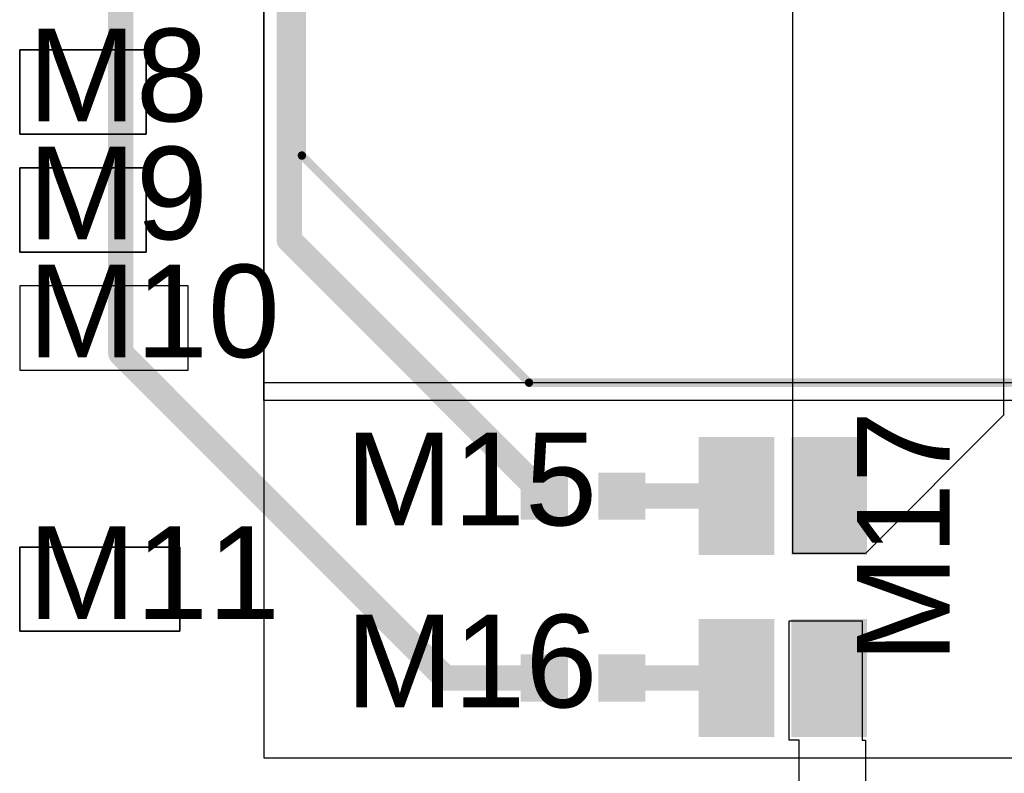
# Model space of a CAD drawing. Header units: millimetres. Extents: x -0.78 to 4.25, y -4.49 to 2.54.
# Tile 24 of 32: x 0.79 to 1.37, y 1.28 to 1.72. Entities that reach past the tile are written whole.
import ezdxf

# ---------------------------------------------------------------- set-up
doc = ezdxf.new("R2010")
doc.units = ezdxf.units.MM
doc.header["$MEASUREMENT"] = 0
for name, color, linetype in [('TopLayer', 1, 'Continuous'), ('TopOverlay', 2, 'Continuous'), ('TopSolder', 216, 'Continuous')]:
    doc.layers.add(name, color=color, linetype=linetype)
doc.styles.add('Arial', font='txt', dxfattribs={"height": 0.2})

msp = doc.modelspace()

# ---------------------------------------------------------------- hatches: boundary and pattern name
at = {"layer": 'TopLayer'}
for points in [[(1.23701, 1.47425), (1.23701, 1.40625), (1.19401, 1.40625), (1.19401, 1.47425)], [(1.29201, 1.47425), (1.29201, 1.40625), (1.24901, 1.40625), (1.24901, 1.47425)], [(1.11441, 1.42725), (1.08841, 1.42725), (1.08841, 1.45325), (1.11441, 1.45325)], [(1.16041, 1.42725), (1.13441, 1.42725), (1.13441, 1.45325), (1.16041, 1.45325)], [(1.23701, 1.36625), (1.23701, 1.29825), (1.19401, 1.29825), (1.19401, 1.36625)], [(1.29201, 1.36625), (1.29201, 1.29825), (1.24901, 1.29825), (1.24901, 1.36625)], [(1.11441, 1.31925), (1.08841, 1.31925), (1.08841, 1.34525), (1.11441, 1.34525)], [(1.16041, 1.31925), (1.13441, 1.31925), (1.13441, 1.34525), (1.16041, 1.34525)]]:
    msp.add_hatch(color=1, dxfattribs=at).paths.add_polyline_path(points)
at = {"layer": 'TopSolder'}
for points in [[(1.23801, 1.47525), (1.23801, 1.40525), (1.19301, 1.40525), (1.19301, 1.47525)], [(1.29301, 1.47525), (1.29301, 1.40525), (1.24801, 1.40525), (1.24801, 1.47525)], [(1.11541, 1.42625), (1.08741, 1.42625), (1.08741, 1.45425), (1.11541, 1.45425)], [(1.16141, 1.42625), (1.13341, 1.42625), (1.13341, 1.45425), (1.16141, 1.45425)], [(1.23801, 1.36725), (1.23801, 1.29725), (1.19301, 1.29725), (1.19301, 1.36725)], [(1.29301, 1.36725), (1.29301, 1.29725), (1.24801, 1.29725), (1.24801, 1.36725)], [(1.11541, 1.31825), (1.08741, 1.31825), (1.08741, 1.34625), (1.11541, 1.34625)], [(1.16141, 1.31825), (1.13341, 1.31825), (1.13341, 1.34625), (1.16141, 1.34625)]]:
    msp.add_hatch(color=216, dxfattribs=at).paths.add_polyline_path(points)

# ---------------------------------------------------------------- linework, layer by layer
at = {"layer": 'TopLayer'}
for p, q in [((1.37401, 1.79709), (1.37401, 1.48825)), ((1.24901, 1.40625), (1.24901, 1.7452)), ((1.37401, 1.48825), (1.29201, 1.40625)), ((1.29201, 1.40625), (1.24901, 1.40625)), ((1.24674, 1.29539), (1.24674, 1.36625)), ((1.24674, 1.36625), (1.29004, 1.36625)), ((1.29004, 1.36625), (1.29004, 1.29539)), ((1.25264, 1.29539), (1.24674, 1.29539)), ((1.25264, 1.25635), (1.25264, 1.29539)), ((1.29004, 1.29539), (1.29201, 1.29539)), ((1.29201, 1.29539), (1.29201, 1.25635))]:
    msp.add_line(p, q, dxfattribs=at)
at = {"layer": 'TopLayer', "const_width": 0.015}
for points in [[(0.85, 1.525), (0.85, 1.75)], [(0.95, 1.59225), (0.95, 1.735)], [(0.95, 1.59225), (1.09591, 1.44634)], [(0.85, 1.525), (1.04275, 1.33225)], [(1.09591, 1.44575), (1.09591, 1.44634)], [(1.09591, 1.44575), (1.10141, 1.44025)], [(1.10141, 1.44025), (1.102, 1.44025)], [(1.14741, 1.44025), (1.21551, 1.44025)], [(1.04275, 1.33225), (1.10141, 1.33225)], [(1.14741, 1.33225), (1.21551, 1.33225)]]:
    msp.add_lwpolyline(points, dxfattribs=at)
at = {"layer": 'TopLayer', "const_width": 0.0075}
for points in [[(0.94625, 1.59225, 1), (0.95375, 1.59225, 1)], [(0.94625, 1.59225, 1), (0.95375, 1.59225, 1)], [(0.84625, 1.525, 1), (0.85375, 1.525, 1)], [(0.84625, 1.525, 1), (0.85375, 1.525, 1)], [(1.09216, 1.44634, 1), (1.09966, 1.44634, 1)], [(1.09216, 1.44634, 1), (1.09966, 1.44634, 1)], [(1.09216, 1.44575, 1), (1.09966, 1.44575, 1)], [(1.09216, 1.44575, 1), (1.09966, 1.44575, 1)], [(1.09766, 1.44025, 1), (1.10516, 1.44025, 1)], [(1.09766, 1.44025, 1), (1.10516, 1.44025, 1)], [(1.09825, 1.44025, 1), (1.10575, 1.44025, 1)], [(1.14366, 1.44025, 1), (1.15116, 1.44025, 1)], [(1.21176, 1.44025, 1), (1.21926, 1.44025, 1)], [(1.039, 1.33225, 1), (1.0465, 1.33225, 1)], [(1.039, 1.33225, 1), (1.0465, 1.33225, 1)], [(1.09766, 1.33225, 1), (1.10516, 1.33225, 1)], [(1.14366, 1.33225, 1), (1.15116, 1.33225, 1)], [(1.21176, 1.33225, 1), (1.21926, 1.33225, 1)]]:
    msp.add_lwpolyline(points, format="xyb", close=True, dxfattribs=at)
at = {"layer": 'TopOverlay', "const_width": 0.005}
for points in [[(0.95755, 1.64234), (0.95755, 1.83594)], [(0.95755, 1.64234), (1.09234, 1.50755)], [(1.09234, 1.50755), (1.73245, 1.50755)]]:
    msp.add_lwpolyline(points, dxfattribs=at)
at = {"layer": 'TopOverlay', "const_width": 0.0025}
for points in [[(0.9563, 1.64234, 1), (0.9588, 1.64234, 1)], [(0.9563, 1.64234, 1), (0.9588, 1.64234, 1)], [(1.09109, 1.50755, 1), (1.09359, 1.50755, 1)], [(1.09109, 1.50755, 1), (1.09359, 1.50755, 1)]]:
    msp.add_lwpolyline(points, format="xyb", close=True, dxfattribs=at)
at = {"layer": 'TopSolder'}
for p, q in [((0.935, 1.497), (0.935, 1.8)), ((0.935, 1.75), (0.935, 1.497)), ((0.79, 1.655), (0.79, 1.705)), ((0.79, 1.705), (0.865, 1.705)), ((0.865, 1.705), (0.79, 1.705)), ((0.79, 1.705), (0.79, 1.655)), ((0.865, 1.705), (0.865, 1.655)), ((0.865, 1.655), (0.865, 1.705)), ((0.865, 1.655), (0.79, 1.655)), ((0.79, 1.655), (0.865, 1.655)), ((0.79, 1.585), (0.79, 1.635)), ((0.79, 1.635), (0.865, 1.635)), ((0.865, 1.635), (0.79, 1.635)), ((0.79, 1.635), (0.79, 1.585)), ((0.865, 1.635), (0.865, 1.585)), ((0.865, 1.585), (0.865, 1.635)), ((0.865, 1.585), (0.79, 1.585)), ((0.79, 1.585), (0.865, 1.585)), ((0.89, 1.565), (0.79, 1.565)), ((0.79, 1.565), (0.79, 1.515)), ((0.89, 1.565), (0.79, 1.565)), ((0.79, 1.565), (0.79, 1.515)), ((0.89, 1.515), (0.89, 1.565)), ((0.89, 1.515), (0.89, 1.565)), ((0.79, 1.515), (0.89, 1.515)), ((0.79, 1.515), (0.89, 1.515)), ((0.935, 1.50755), (0.935, 1.285)), ((1.38, 1.50755), (0.935, 1.50755)), ((2, 1.497), (0.935, 1.497)), ((0.935, 1.497), (0.935, 1.285)), ((0.79, 1.36), (0.79, 1.41)), ((0.79, 1.41), (0.885, 1.41)), ((0.885, 1.41), (0.79, 1.41)), ((0.79, 1.41), (0.79, 1.36)), ((0.885, 1.41), (0.885, 1.36)), ((0.885, 1.36), (0.885, 1.41)), ((0.885, 1.36), (0.79, 1.36)), ((0.79, 1.36), (0.885, 1.36)), ((0.935, 1.285), (1.38, 1.285)), ((0.935, 1.285), (1.38, 1.285))]:
    msp.add_line(p, q, dxfattribs=at)

# ---------------------------------------------------------------- texts
at = {"layer": 'TopOverlay', "style": 'Arial'}
for s, p in [('M8', (0.795, 1.66262)), ('M9', (0.795, 1.59262)), ('M10', (0.795, 1.52262)), ('M15', (0.98327, 1.42287)), ('M11', (0.795, 1.36731)), ('M16', (0.98352, 1.31487))]:
    msp.add_text(s, height=0.055, dxfattribs=at).set_placement(p)
msp.add_text('M17', height=0.055, rotation=90, dxfattribs=at).set_placement((1.3421, 1.34131))

doc.saveas('drawing.dxf')
